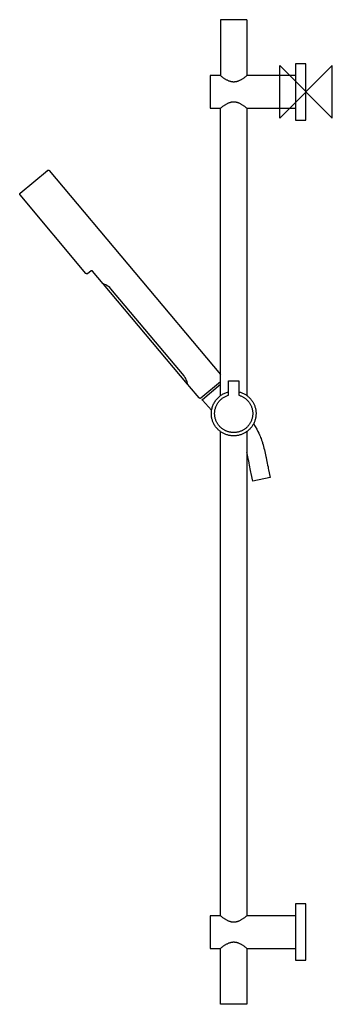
# Model space of a CAD drawing. Header units: millimetres. Extents: x -218 to 20, y -695 to 55.
import ezdxf

# ---------------------------------------------------------------- set-up
doc = ezdxf.new("R2010")
doc.units = ezdxf.units.MM
doc.header["$MEASUREMENT"] = 0
doc.layers.add('ORIGIN', color=6, linetype='Continuous')
doc.layers.add('PLANNING', color=1, linetype='Continuous')

# ---------------------------------------------------------------- blocks, each defined once
blk = doc.blocks.new('130190_R')
at = {"layer": 'ORIGIN'}
for p, q in [((20, 20), (-20, -20)), ((-20, -20), (-20, 20)), ((-20, 20), (20, -20)), ((20, -20), (20, 20))]:
    blk.add_line(p, q, dxfattribs=at)
at = {"layer": 'PLANNING'}
for p, q in [((-65, 12.5), (-73, 12.5)), ((-73, 12.5), (-73, -12.5)), ((-8, 12.5), (-45, 12.5)), ((-73, -12.5), (-65, -12.5)), ((-45, -12.5), (-8, -12.5)), ((-217.41, -77.12), (-196.73, -59.76)), ((-195.32, -59.89), (-65, -215.19)), ((-167.39, -138.28), (-217.53, -78.53)), ((-163.69, -136.47), (-165.99, -138.4)), ((-154.24, -146.17), (-162.28, -136.6)), ((-90.16, -222.54), (-154.05, -146.4)), ((-92.79, -216.33), (-148.39, -150.07)), ((-65, -220.76), (-79.88, -233.24)), ((-78.7, -234.21), (-65, -222.71)), ((-58.8, -220), (-51.2, -220)), ((-59.1, -228.5), (-59, -228.48)), ((-51, -228.48), (-50.9, -228.5)), ((-71.77, -242.33), (-78.74, -234.94)), ((-40.45, -296.51), (-41.65, -290.71)), ((-28.43, -287.98), (-27.23, -293.78)), ((-65, -627.5), (-73, -627.5)), ((-73, -627.5), (-73, -652.5)), ((-8, -627.5), (-45, -627.5)), ((-73, -652.5), (-65, -652.5)), ((-45, -652.5), (-8, -652.5))]:
    blk.add_line(p, q, dxfattribs=at)
for points in [[(-45, 55), (-65, 55), (-65, 12.5)], [(-45, 55), (-45, 12.5)], [(0, -21.5), (0, 21.5), (-8, 21.5), (-8, -21.5), (0, -21.5)], [(-81.29, -233.12), (-88.6, -224.41), (-89.97, -222.78)], [(-27.23, -293.78), (-40.45, -296.51)], [(0, -661.5), (0, -618.5), (-8, -618.5), (-8, -661.5), (0, -661.5)], [(-45.03, -652.46), (-45.04, -695), (-65, -695), (-65, -652.5)]]:
    blk.add_lwpolyline(points, dxfattribs=at)
for points, weights, knots in [([(-45, 12.5), (-49.99, 7.5), (-55, 7.5), (-60.01, 7.5), (-65, 12.5)], [1, 0.911921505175, 1.4, 0.911921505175, 1], [-22.599193, -22.599193, -22.599193, -11.299597, -11.299597, 0, 0, 0]), ([(-65, -12.5), (-60.01, -7.5), (-55, -7.5), (-49.99, -7.5), (-45, -12.5)], [1, 0.911921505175, 1.4, 0.911921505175, 1], [0, 0, 0, 11.299597, 11.299597, 22.599193, 22.599193, 22.599193]), ([(-59, -220.2), (-59, -220.12), (-58.94, -220.06), (-58.88, -220), (-58.8, -220)], [1, 0.923694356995, 1, 0.923694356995, 1], [112.5318593, 112.5318593, 112.5318593, 112.6889803, 112.6889803, 112.8461013, 112.8461013, 112.8461013]), ([(-51.2, -220), (-51.12, -220), (-51.06, -220.06), (-51, -220.12), (-51, -220.2)], [1, 0.923873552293, 1, 0.923873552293, 1], [7.5929569, 7.5929569, 7.5929569, 7.7500781, 7.7500781, 7.9071993, 7.9071993, 7.9071993]), ([(-50.9, -228.5), (-40.59, -231.06), (-38.37, -241.46), (-36.16, -251.85), (-44.53, -258.39), (-52.9, -264.94), (-62.45, -260.28), (-72, -255.63), (-72, -245)], [1, 0.847997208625, 1, 0.847997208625, 1, 0.847997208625, 1, 0.847997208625, 1], [0, 0, 0, 18.992447, 18.992447, 37.984894, 37.984894, 56.977341, 56.977341, 75.969788, 75.969788, 75.969788]), ([(-50.86, -231.11), (-42.29, -233.66), (-40.73, -242.47), (-39.17, -251.28), (-46.34, -256.62), (-53.51, -261.97), (-61.5, -257.96), (-69.5, -253.94), (-69.5, -245)], [1, 0.851030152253, 1, 0.851030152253, 1, 0.851030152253, 1, 0.851030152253, 1], [0, 0, 0, 16.028826, 16.028826, 32.057652, 32.057652, 48.086478, 48.086478, 64.115304, 64.115304, 64.115304]), ([(-78.74, -234.94), (-78.89, -234.78), (-78.88, -234.56), (-78.87, -234.35), (-78.7, -234.21)], [1, 0.918207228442, 1, 0.918207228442, 1], [20.1704568, 20.1704568, 20.1704568, 20.5777212, 20.5777212, 20.9849857, 20.9849857, 20.9849857]), ([(-45, -627.5), (-49.99, -632.5), (-55, -632.5), (-60.01, -632.5), (-65, -627.5)], [1, 0.911921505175, 1.4, 0.911921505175, 1], [-22.599193, -22.599193, -22.599193, -11.299597, -11.299597, 0, 0, 0]), ([(-65, -652.5), (-60.01, -647.5), (-55, -647.5), (-49.99, -647.5), (-45, -652.5)], [1, 0.911921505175, 1.4, 0.911921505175, 1], [0, 0, 0, 11.299597, 11.299597, 22.599193, 22.599193, 22.599193])]:
    blk.add_rational_spline(points, weights, degree=2, knots=knots, dxfattribs=at)
for points in [[(-65, -231.3), (-65, -121.9), (-65, -12.5)], [(-45, -12.5), (-45, -121.88), (-45, -231.25)], [(-65, -627.5), (-65, -443.12), (-65, -258.75)], [(-45, -258.75), (-45.02, -443.14), (-45.03, -627.54)]]:
    blk.add_open_spline(points, degree=2, dxfattribs=at)
for points, weights in [([(-196.73, -59.76), (-195.96, -59.12), (-195.32, -59.89)], [1, 0.707106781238, 1]), ([(-217.53, -78.53), (-218.18, -77.76), (-217.41, -77.12)], [1, 0.707107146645, 1]), ([(-165.99, -138.4), (-166.75, -139.04), (-167.39, -138.28)], [1, 0.707106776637, 1]), ([(-162.28, -136.6), (-162.92, -135.83), (-163.69, -136.47)], [1, 0.707131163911, 1]), ([(-72, -245), (-71.89, -231.79), (-59.1, -228.5)], [1, 0.792757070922, 1]), ([(-69.5, -245), (-69.48, -234.2), (-59.14, -231.11)], [1, 0.802562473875, 1]), ([(-79.88, -233.24), (-80.64, -233.88), (-81.29, -233.12)], [1, 0.707107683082, 1])]:
    blk.add_rational_spline(points, weights, degree=2, dxfattribs=at)
for points, knots in [([(-148.39, -150.07), (-149.56, -148.67), (-151.07, -147.69), (-152.83, -146.77), (-153.34, -146.55), (-154.03, -146.25), (-154.23, -146.18), (-154.24, -146.17)], [132.259469, 132.259469, 132.259469, 132.259469, 132.509469, 132.509469, 132.634469, 132.634469, 132.7555628, 132.7555628, 132.7555628, 132.7555628]), ([(-89.97, -222.78), (-89.97, -222.78), (-90.1, -222.12), (-90.4, -220.91), (-91.02, -219.19), (-91.79, -217.67), (-92.44, -216.74), (-92.79, -216.33)], [38.651655, 38.651655, 38.651655, 38.651655, 38.652321, 40.654147, 42.388236, 44.148708, 45.759469, 45.759469, 45.759469, 45.759469]), ([(-59.14, -231.11), (-59.12, -231.1), (-59.08, -231.08), (-59.02, -231.02), (-59, -230.96), (-59, -230.87), (-59, -230.71), (-59, -227.14), (-58.99, -223.62), (-59, -220.2)], [101.563814, 101.563814, 101.563814, 101.563814, 101.625821, 101.688759, 101.814621, 101.821594, 101.96599, 102.290913, 112.531859, 112.531859, 112.531859, 112.531859]), ([(-51, -220.2), (-51, -223.51), (-51, -227.08), (-51, -230.65), (-51, -230.94), (-51, -230.97), (-50.98, -231.01), (-50.96, -231.05), (-50.92, -231.08), (-50.88, -231.1), (-50.86, -231.11)], [7.907199, 7.907199, 7.907199, 7.907199, 17.812098, 18.623887, 18.630865, 18.687549, 18.70893, 18.751432, 18.814254, 18.875247, 18.875247, 18.875247, 18.875247]), ([(-39.9, -252.82), (-36, -259), (-33.73, -265.28), (-32.71, -268.45), (-31.58, -272.63), (-30.65, -276.86), (-29.77, -281.2), (-29.11, -284.6), (-28.59, -287.2), (-28.43, -287.98)], [-42.832562, -42.832562, -42.832562, -42.832562, -40.529946, -38.13622, -32.843404, -27.556581, -25.139629, -19.544489, -17.175273, -17.175273, -17.175273, -17.175273]), ([(-41.65, -290.71), (-41.81, -289.93), (-42.34, -287.33), (-42.99, -283.93), (-43.87, -279.59), (-44.47, -276.87), (-44.95, -274.94), (-45, -274.73)], [17.175273, 17.175273, 17.175273, 17.175273, 19.544489, 25.139629, 27.556581, 32.843404, 33.499867, 33.499867, 33.499867, 33.499867])]:
    blk.add_open_spline(points, degree=3, knots=knots, dxfattribs=at)

msp = doc.modelspace()

# ---------------------------------------------------------------- block references
msp.add_blockref('130190_R', (0, 0))

doc.saveas('drawing.dxf')
